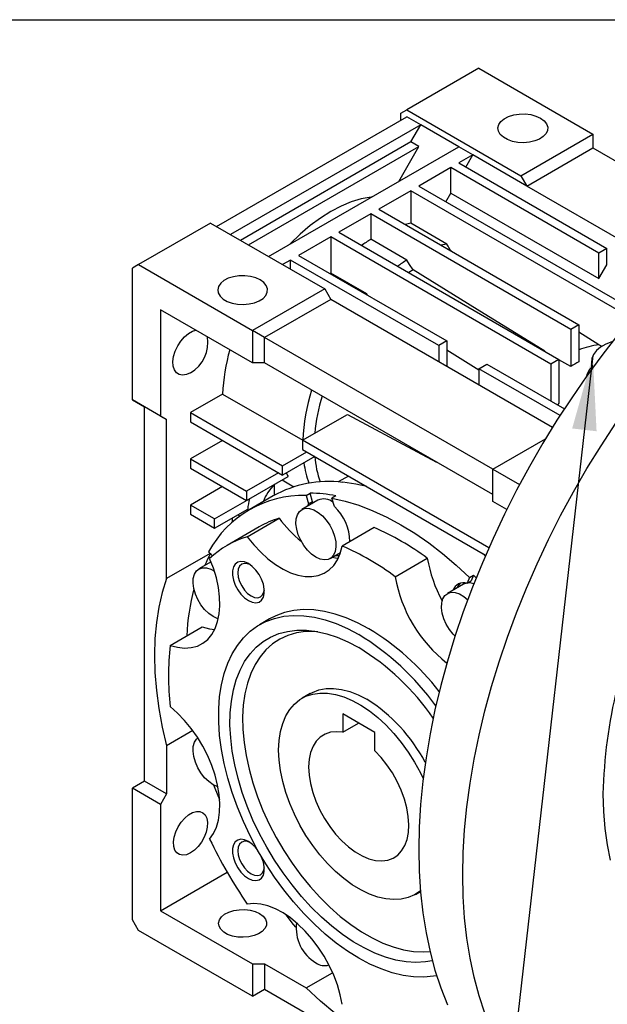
# Model space of a CAD drawing. Header units: millimetres. Extents: x 25 to 1092, y 25 to 838.
# Tile 8 of 10: x 697 to 801, y 664 to 838. Entities that reach past the tile are written whole.
import ezdxf

# ---------------------------------------------------------------- set-up
doc = ezdxf.new("R2010")
doc.units = ezdxf.units.MM
doc.header["$LTSCALE"] = 4
doc.linetypes.add('SLD-Solid', pattern=[0])
doc.layers.add('TEXT', color=140, linetype='SLD-Solid', lineweight=25)
doc.dimstyles.new('SLDDIMSTYLE0', dxfattribs={"dimtxt": 0.18, "dimasz": 13.208, "dimexe": 0, "dimexo": 0.0625, "dimgap": 0, "dimtad": 0, "dimtih": 1, "dimtoh": 1, "dimdec": 0, "dimrnd": 1e-09, "dimzin": 0, "dimdsep": 46, "dimtxsty": 'Standard', "dimsah": 1, "dimcen": 0.09, "dimadec": 0, "dimazin": 0, "dimtfac": 13.208, "dimtdec": 0, "dimtofl": 0, "dimtmove": 0, "dimatfit": 3, "dimfxl": 0, "dimfrac": 2, "dimtolj": 1, "dimtzin": 0, "dimarcsym": 0})

msp = doc.modelspace()

# ---------------------------------------------------------------- linework, layer by layer
for p, q in [((778.58, 829.629), (765.852, 822.281)), ((778.58, 829.629), (798.732, 817.995)), ((732.264, 801.667), (765.852, 821.056)), ((764.791, 821.669), (765.852, 822.281)), ((764.791, 820.444), (764.791, 821.669)), ((765.852, 822.281), (786.004, 810.647)), ((768.327, 819.628), (765.852, 821.056)), ((768.327, 819.628), (734.739, 800.238)), ((766.578, 816.598), (768.327, 819.628)), ((775.044, 815.75), (768.327, 819.628)), ((786.004, 810.647), (798.732, 817.995)), ((798.732, 817.995), (798.732, 815.546)), ((766.578, 816.598), (736.489, 799.228)), ((737.903, 798.412), (767.992, 815.782)), ((741.457, 796.36), (775.044, 815.75)), ((764.438, 809.627), (767.992, 815.782)), ((767.992, 815.782), (766.578, 816.598)), ((777.519, 814.321), (775.044, 815.75)), ((777.519, 814.321), (775.044, 812.892)), ((776.282, 812.178), (777.519, 814.321)), ((787.065, 808.81), (777.519, 814.321)), ((787.065, 808.81), (798.732, 815.546)), ((798.732, 815.546), (821.947, 802.144)), ((775.044, 812.892), (801.207, 797.789)), ((773.63, 812.076), (767.973, 808.81)), ((799.793, 796.972), (773.63, 812.076)), ((773.63, 807.585), (773.63, 812.076)), ((786.004, 810.647), (787.065, 808.81)), ((767.973, 808.81), (806.483, 786.579)), ((813.072, 793.797), (787.065, 808.81)), ((766.559, 807.994), (760.902, 804.728)), ((805.45, 785.543), (766.559, 807.994)), ((766.559, 807.994), (766.559, 802.242)), ((772.746, 806.055), (773.63, 807.585)), ((773.63, 807.585), (799.793, 792.481)), ((759.488, 803.912), (753.831, 800.646)), ((794.843, 783.502), (759.488, 803.912)), ((759.488, 803.912), (759.488, 799.406)), ((760.902, 804.728), (796.257, 784.318)), ((731.204, 802.279), (718.476, 794.932)), ((731.204, 802.279), (751.356, 790.645)), ((772.923, 798.568), (766.559, 802.242)), ((753.831, 800.646), (792.722, 778.195)), ((752.417, 799.83), (746.76, 796.564)), ((791.308, 777.379), (752.417, 799.83)), ((752.417, 799.83), (752.417, 793.426)), ((765.852, 795.732), (759.488, 799.406)), ((746.76, 796.564), (772.923, 781.461)), ((801.207, 797.789), (799.793, 796.972)), ((799.793, 792.481), (799.793, 796.972)), ((801.207, 794.931), (801.207, 797.789)), ((718.476, 794.932), (717.415, 794.319)), ((718.476, 794.932), (738.628, 783.298)), ((745.346, 795.748), (743.932, 794.932)), ((771.509, 780.644), (745.346, 795.748)), ((745.346, 794.115), (745.346, 795.748)), ((799.793, 792.481), (801.207, 794.931)), ((717.415, 771.048), (717.415, 794.319)), ((752.417, 793.426), (752.34, 793.343)), ((758.781, 789.752), (752.417, 793.426)), ((751.356, 790.645), (738.628, 783.298)), ((751.356, 790.645), (752.417, 788.808)), ((758.781, 789.752), (758.704, 789.669)), ((758.899, 789.557), (758.781, 789.752)), ((752.417, 788.808), (740.749, 782.073)), ((791.59, 766.194), (752.417, 788.808)), ((722.365, 786.971), (722.365, 768.19)), ((738.628, 777.582), (722.365, 786.971)), ((738.628, 783.298), (738.628, 777.582)), ((740.749, 782.073), (738.628, 783.298)), ((796.257, 784.318), (794.843, 783.502)), ((794.843, 783.502), (794.843, 776.964)), ((796.257, 784.318), (796.257, 777.781)), ((799.793, 780.79), (796.257, 782.982)), ((781.055, 758.805), (740.749, 782.073)), ((740.749, 777.582), (740.749, 782.073)), ((772.923, 781.461), (771.509, 780.644)), ((772.923, 781.461), (772.923, 776.97)), ((771.509, 780.644), (771.509, 777.787)), ((778.58, 776.288), (772.923, 779.806)), ((800.356, 780.491), (799.793, 780.79)), ((740.749, 777.582), (738.628, 777.582)), ((781.055, 754.314), (740.749, 777.582)), ((778.58, 776.562), (779.994, 777.379)), ((779.994, 777.379), (793.682, 769.477)), ((792.722, 778.195), (791.308, 777.379)), ((791.308, 777.379), (791.308, 770.847)), ((792.722, 778.195), (792.722, 770.443)), ((794.843, 776.964), (792.722, 778.096)), ((798.45, 777.787), (798.45, 776.393)), ((792.913, 768.288), (778.58, 776.562)), ((778.58, 776.562), (778.58, 773.705)), ((722.365, 768.19), (717.415, 771.048)), ((717.415, 771.048), (719.536, 769.823)), ((733.338, 772.075), (727.668, 768.802)), ((733.338, 772.075), (747.479, 763.912)), ((723.425, 767.578), (719.536, 769.823)), ((719.536, 703.683), (719.536, 769.823)), ((727.668, 768.802), (727.668, 767.169)), ((727.668, 768.802), (743.931, 759.413)), ((722.365, 768.19), (723.425, 767.578)), ((723.425, 739.475), (723.425, 767.578)), ((727.668, 767.169), (743.931, 757.78)), ((747.467, 763.905), (755.392, 768.48)), ((733.326, 763.903), (727.668, 760.637)), ((780.341, 744.927), (747.467, 763.905)), ((747.467, 763.905), (747.467, 762.272)), ((781.055, 758.806), (790.352, 764.173)), ((743.931, 759.413), (748.175, 761.863)), ((747.467, 762.272), (779.772, 743.623)), ((727.668, 760.637), (727.668, 759.004)), ((727.668, 760.637), (737.568, 754.922)), ((749.589, 761.047), (743.931, 757.78)), ((727.668, 759.004), (737.568, 753.289)), ((743.931, 757.78), (743.931, 759.413)), ((781.055, 753.09), (781.055, 758.806)), ((781.055, 758.806), (785.767, 756.085)), ((743.225, 758.188), (737.568, 754.922)), ((737.568, 753.289), (744.881, 757.511)), ((743.831, 756.904), (745.924, 755.696)), ((755.567, 757.596), (753.759, 756.552)), ((733.326, 755.738), (727.668, 752.471)), ((737.568, 754.922), (737.568, 753.289)), ((742.517, 756.136), (742.509, 756.141)), ((742.517, 754.234), (742.517, 756.136)), ((731.911, 750.022), (738.099, 753.595)), ((742.286, 754.103), (738.043, 751.653)), ((738.098, 753.595), (738.099, 753.595)), ((750.145, 753.312), (747.317, 751.679)), ((748.059, 754.159), (748.766, 754.567)), ((748.059, 754.159), (748.503, 752.663)), ((749.21, 753.071), (748.503, 752.663)), ((749.21, 753.071), (748.766, 754.567)), ((749.21, 753.071), (748.999, 752.65)), ((753.339, 754.114), (752.632, 753.706)), ((753.076, 752.21), (752.632, 753.706)), ((783.503, 751.676), (781.055, 753.09)), ((727.668, 752.471), (727.668, 750.838)), ((731.911, 750.022), (727.668, 752.471)), ((731.911, 748.389), (737.773, 751.773)), ((748.503, 752.663), (748.292, 752.242)), ((727.668, 750.838), (731.911, 748.389)), ((731.911, 748.389), (731.911, 750.022)), ((735.093, 749.524), (735.093, 750.226)), ((736.008, 750.755), (736.36, 750.551)), ((737.668, 746.887), (743.325, 750.152)), ((739.793, 748.622), (734.136, 745.356)), ((760.105, 748.492), (754.449, 745.226)), ((731.144, 743.931), (723.425, 739.475)), ((731.543, 743.51), (730.863, 744.228)), ((752.316, 743.018), (754.15, 744.077)), ((753.999, 743.99), (754.115, 743.975)), ((763.82, 739.816), (769.477, 743.082)), ((779.721, 743.505), (779.278, 743.907)), ((731.302, 742.431), (729.139, 741.182)), ((776.951, 739.667), (776.506, 738.684)), ((776.951, 739.667), (777.658, 740.075)), ((777.658, 740.075), (777.213, 739.093)), ((777.658, 740.075), (778.111, 739.632)), ((775.852, 738.471), (773.023, 736.839)), ((776.506, 738.684), (777.213, 739.093)), ((741.636, 732.366), (739.868, 731.345)), ((724.091, 727.695), (729.748, 730.961)), ((748.782, 719.171), (747.367, 718.355)), ((760.195, 712.302), (754.538, 715.568)), ((754.538, 715.568), (754.538, 712.336)), ((754.538, 712.336), (757.337, 713.952)), ((728.075, 712.628), (723.425, 709.944)), ((760.195, 709.071), (760.195, 712.302)), ((723.425, 709.944), (723.425, 701.438)), ((719.536, 703.683), (717.415, 702.458)), ((723.425, 701.438), (719.536, 703.683)), ((717.415, 679.187), (717.415, 702.458)), ((722.365, 699.601), (717.415, 702.458)), ((723.425, 701.438), (722.365, 699.601)), ((722.365, 699.601), (722.365, 680.82)), ((722.365, 680.82), (734.135, 687.615)), ((767.366, 683.713), (768.279, 684.24)), ((722.365, 680.82), (738.628, 671.432)), ((718.476, 677.35), (717.415, 679.187)), ((738.628, 665.716), (718.476, 677.35)), ((738.628, 671.432), (738.628, 665.716)), ((738.628, 671.432), (740.749, 671.432)), ((740.749, 671.432), (740.749, 666.941)), ((740.749, 671.432), (748.115, 667.18)), ((748.115, 667.18), (752.764, 669.863)), ((738.628, 665.716), (740.749, 666.941)), ((738.628, 665.716), (740.75, 666.941)), ((740.749, 666.941), (781.055, 643.673))]:
    msp.add_line(p, q)
at = {"flags": 128}
for points in [[(789.469, 820.812), (790.103, 820.349), (790.535, 819.815), (790.741, 819.237), (790.711, 818.648), (790.447, 818.078), (789.962, 817.559), (789.283, 817.118), (788.446, 816.78), (787.497, 816.562), (786.486, 816.477), (785.468, 816.528), (784.498, 816.714), (783.629, 817.023), (782.906, 817.44), (782.37, 817.942), (782.049, 818.502), (781.96, 819.09), (782.108, 819.673), (782.485, 820.221), (783.071, 820.704), (783.834, 821.096), (784.733, 821.376), (785.72, 821.529), (786.741, 821.546), (787.742, 821.427), (788.668, 821.178), (789.469, 820.812)], [(759.626, 806.849), (759.549, 806.841), (757.824, 806.538), (756.049, 806.014), (754.241, 805.272), (752.417, 804.319), (750.592, 803.165), (748.784, 801.82), (747.009, 800.295), (745.284, 798.605), (745.208, 798.526)], [(766.559, 802.242), (765.873, 802.109), (765.562, 802.038)], [(772.923, 798.568), (772.237, 798.436), (771.926, 798.365)], [(766.962, 793.996), (766.34, 794.968), (765.852, 795.732)], [(766.962, 793.996), (766.239, 793.529), (766.202, 793.505)], [(790.234, 779.631), (778.296, 787), (766.962, 793.996)], [(739.972, 792.237), (739.17, 792.603), (738.244, 792.853), (737.244, 792.972), (736.223, 792.955), (735.236, 792.802), (734.337, 792.522), (733.573, 792.13), (732.988, 791.647), (732.61, 791.099), (732.462, 790.515), (732.551, 789.928), (732.873, 789.368), (733.409, 788.866), (734.131, 788.449), (735.001, 788.139), (735.971, 787.954), (736.988, 787.902), (737.999, 787.988), (738.949, 788.206), (739.786, 788.544), (740.465, 788.984), (740.95, 789.504), (741.214, 790.073), (741.244, 790.663), (741.037, 791.24), (740.605, 791.775), (739.972, 792.237)], [(727.668, 775.824), (726.951, 775.507), (726.272, 775.401), (725.668, 775.51), (725.172, 775.831), (724.811, 776.345), (724.604, 777.025), (724.562, 777.833), (724.687, 778.727), (724.974, 779.658), (725.405, 780.576), (725.958, 781.432), (726.604, 782.179), (727.307, 782.777), (728.029, 783.194), (728.585, 783.38)], [(803.328, 782.776), (800.455, 779.094), (797.668, 775.307), (794.973, 771.423), (792.378, 767.45), (789.888, 763.398), (787.508, 759.277), (785.244, 755.094), (783.101, 750.86), (781.085, 746.585), (779.198, 742.277), (777.447, 737.947), (775.834, 733.605), (774.363, 729.261), (773.038, 724.923), (771.862, 720.603), (770.837, 716.31), (769.966, 712.053), (769.251, 707.842), (768.693, 703.688), (768.293, 699.598), (768.053, 695.583), (767.973, 691.651), (768.053, 687.812), (768.293, 684.075), (768.693, 680.446), (769.251, 676.936), (769.966, 673.551), (770.837, 670.3), (771.862, 667.19), (773.038, 664.228)], [(802.21, 781.369), (802.044, 781.317), (800.978, 780.896), (800.064, 780.368), (799.334, 779.753), (798.813, 779.071), (798.517, 778.345), (798.457, 777.6), (798.636, 776.862), (798.694, 776.728)], [(792.722, 770.443), (792.542, 770.257), (792.467, 770.178)], [(755.392, 768.48), (767.712, 761.876), (771.124, 760.047)], [(779.64, 662.7), (778.616, 665.81), (777.745, 669.061), (777.029, 672.446), (776.471, 675.956), (776.071, 679.584), (775.831, 683.322), (775.751, 687.161), (775.831, 691.093), (776.071, 695.108), (776.471, 699.197), (777.029, 703.352), (777.745, 707.563), (778.616, 711.819), (779.64, 716.113), (780.816, 720.433), (782.141, 724.77), (783.612, 729.115), (785.225, 733.457), (786.976, 737.787), (788.863, 742.094), (790.88, 746.37), (793.022, 750.604), (795.286, 754.786), (797.666, 758.908), (800.156, 762.96), (802.752, 766.933)], [(758.789, 755.736), (756.874, 756.155), (754.557, 756.486)], [(752.632, 753.706), (755, 753.168), (757.411, 752.426), (759.854, 751.481), (762.317, 750.339), (764.791, 749.005), (767.265, 747.483), (769.729, 745.781), (772.171, 743.905), (774.582, 741.864), (776.951, 739.667)], [(749.816, 743.266), (749.056, 743.8), (748.332, 744.5), (747.677, 745.333), (747.122, 746.261), (746.693, 747.239), (746.41, 748.223), (746.286, 749.165), (746.327, 750.023), (746.532, 750.756), (746.89, 751.329), (747.385, 751.716), (747.994, 751.899), (748.687, 751.869), (749.434, 751.628), (750.199, 751.187), (750.945, 750.566), (751.639, 749.795), (752.248, 748.909), (752.743, 747.95), (753.101, 746.964), (753.305, 745.995), (753.347, 745.089), (753.223, 744.29), (752.94, 743.633), (752.511, 743.15), (751.956, 742.863), (751.301, 742.786), (750.576, 742.922), (749.816, 743.266)], [(737.668, 746.887), (738.827, 745.447), (740.058, 744.134), (741.343, 742.967), (742.664, 741.964), (744, 741.139), (745.332, 740.505), (746.64, 740.071), (747.904, 739.844), (749.106, 739.827), (750.228, 740.02), (751.252, 740.421), (752.165, 741.023), (752.951, 741.818), (753.6, 742.793), (754.102, 743.935), (754.449, 745.226)], [(724.091, 727.695), (725.382, 727.35), (726.622, 727.214), (727.791, 727.289), (728.872, 727.572), (729.85, 728.062), (730.709, 728.749), (731.437, 729.623), (732.023, 730.673), (732.458, 731.881), (732.737, 733.231), (732.854, 734.702), (732.807, 736.272), (732.599, 737.917), (732.231, 739.614), (731.709, 741.337), (731.042, 743.06)], [(752.704, 743.242), (753.561, 743.11), (753.754, 743.093)], [(753.292, 743.581), (753.426, 743.565), (753.965, 743.57)], [(731.639, 732.769), (730.879, 733.303), (730.154, 734.003), (729.499, 734.836), (728.944, 735.764), (728.515, 736.742), (728.232, 737.726), (728.109, 738.668), (728.15, 739.526), (728.355, 740.259), (728.713, 740.832), (729.208, 741.219), (729.816, 741.402), (730.51, 741.372), (731.257, 741.131), (731.895, 740.775)], [(737.884, 742.126), (737.207, 742.422), (736.57, 742.511), (736.009, 742.388), (735.557, 742.059), (735.24, 741.545), (735.076, 740.875), (735.076, 740.087), (735.24, 739.229), (735.557, 738.349), (736.009, 737.498), (736.57, 736.727), (737.207, 736.08), (737.884, 735.594), (738.561, 735.298), (739.199, 735.209), (739.76, 735.333), (740.212, 735.661), (740.529, 736.175), (740.692, 736.846), (740.692, 737.633), (740.529, 738.492), (740.212, 739.372), (739.76, 740.222), (739.199, 740.993), (738.561, 741.641), (737.884, 742.126)], [(738.135, 741.969), (737.754, 742.109), (737.188, 742.165), (736.701, 742.015), (736.327, 741.668), (736.093, 741.149), (736.013, 740.493), (736.093, 739.744), (736.327, 738.954), (736.701, 738.177), (737.188, 737.464), (737.754, 736.866), (738.363, 736.423), (738.971, 736.164), (739.538, 736.108), (740.024, 736.258), (740.398, 736.604), (740.633, 737.123), (740.702, 737.523)], [(723.425, 739.475), (722.666, 737.038), (722.072, 734.453), (721.646, 731.733), (721.39, 728.889), (721.304, 725.934), (721.39, 722.88), (721.646, 719.74), (722.072, 716.528), (722.666, 713.258), (723.425, 709.944)], [(775.271, 738.661), (774.861, 738.136), (774.706, 737.81)], [(774.378, 729.307), (774.039, 729.66), (773.384, 730.493), (772.829, 731.421), (772.4, 732.399), (772.117, 733.383), (771.993, 734.325), (772.034, 735.183), (772.239, 735.915), (772.597, 736.489), (773.092, 736.876), (773.7, 737.059), (774.394, 737.029), (775.141, 736.788), (775.905, 736.346), (776.616, 735.76)], [(759.134, 730.633), (757.143, 731.69), (755.164, 732.555), (753.212, 733.222), (751.297, 733.686), (749.434, 733.946), (747.633, 733.999), (745.907, 733.845), (744.267, 733.484), (742.723, 732.92), (741.636, 732.366)], [(732.582, 732.372), (732.399, 732.425), (731.639, 732.769)], [(771.134, 669.337), (770.594, 669.243), (768.868, 669.089), (767.067, 669.141), (765.204, 669.401), (763.289, 669.866), (761.336, 670.533), (759.358, 671.398), (757.367, 672.455), (755.375, 673.697), (753.397, 675.117), (751.444, 676.704), (749.529, 678.45), (747.666, 680.342), (745.865, 682.368), (744.139, 684.515), (742.499, 686.769), (740.955, 689.116), (739.518, 691.54), (738.196, 694.026), (736.999, 696.557), (735.933, 699.117), (735.007, 701.69), (734.226, 704.258), (733.595, 706.805), (733.118, 709.315), (732.798, 711.772), (732.638, 714.158), (732.638, 716.46), (732.798, 718.661), (733.118, 720.748), (733.595, 722.708), (734.226, 724.526), (735.007, 726.193), (735.933, 727.696), (736.999, 729.026), (738.196, 730.175), (739.518, 731.135), (740.955, 731.899), (742.499, 732.464), (744.139, 732.824), (745.865, 732.978), (747.666, 732.926), (749.529, 732.666), (751.444, 732.201), (753.397, 731.534), (755.375, 730.669), (757.367, 729.612), (757.367, 729.612)], [(729.748, 730.961), (731.039, 730.616), (731.941, 730.497)], [(770.362, 671.987), (769.145, 671.776), (767.476, 671.68), (765.737, 671.79), (763.938, 672.105), (762.094, 672.622), (760.216, 673.34), (758.319, 674.251), (756.414, 675.35), (754.517, 676.63), (752.639, 678.08), (750.795, 679.692), (748.996, 681.453), (747.257, 683.352), (745.588, 685.375), (744.002, 687.507), (742.51, 689.735), (741.122, 692.041), (739.847, 694.411), (738.696, 696.827), (737.676, 699.273), (736.793, 701.731), (736.056, 704.184), (735.467, 706.615), (735.032, 709.007), (734.754, 711.343), (734.634, 713.607), (734.674, 715.782), (734.873, 717.854), (735.23, 719.808), (735.742, 721.63), (736.406, 723.308), (737.217, 724.83), (738.169, 726.185), (739.256, 727.363), (740.47, 728.357), (741.802, 729.158), (743.243, 729.763), (744.784, 730.166), (746.413, 730.365), (748.119, 730.358), (749.889, 730.146), (751.712, 729.729), (753.575, 729.111), (755.464, 728.296), (757.367, 727.289), (757.367, 727.289)], [(750.126, 730.102), (749.636, 730.134), (747.957, 730.11), (746.358, 729.877), (744.852, 729.436), (743.448, 728.791), (742.158, 727.947), (740.992, 726.91), (739.956, 725.687), (739.061, 724.287), (738.311, 722.721), (737.712, 721.001), (737.27, 719.139), (736.987, 717.149), (736.865, 715.046), (736.906, 712.845), (737.109, 710.563), (737.472, 708.216), (737.992, 705.822), (738.667, 703.398), (739.491, 700.964), (740.457, 698.535), (741.559, 696.132), (742.789, 693.77), (744.137, 691.469), (745.593, 689.244), (747.147, 687.112), (748.787, 685.09), (750.501, 683.192), (752.277, 681.432), (754.1, 679.823), (755.959, 678.377), (757.838, 677.105), (759.724, 676.016), (761.603, 675.119), (763.461, 674.419), (765.285, 673.922), (767.06, 673.633), (768.774, 673.552), (769.95, 673.622)], [(748.782, 719.171), (749.188, 719.387), (750.347, 719.828), (751.601, 720.064), (752.937, 720.095), (754.339, 719.919), (755.791, 719.537), (757.277, 718.956), (758.781, 718.181)], [(743.224, 709.198), (743.304, 710.887), (743.544, 712.465), (743.94, 713.914), (744.488, 715.216), (745.182, 716.358), (746.014, 717.326), (746.975, 718.11), (748.054, 718.7), (749.238, 719.09), (750.514, 719.275), (751.868, 719.254), (753.284, 719.026), (754.746, 718.594), (756.238, 717.964), (757.743, 717.141), (759.244, 716.136), (760.723, 714.96), (762.164, 713.626), (763.551, 712.15), (764.868, 710.547), (766.1, 708.837), (767.233, 707.038), (768.254, 705.172), (768.748, 704.156)], [(731.042, 693.483), (731.709, 694.436), (732.231, 695.556), (732.599, 696.828), (732.807, 698.233), (732.854, 699.749), (732.737, 701.355), (732.458, 703.026), (732.023, 704.737), (731.437, 706.463), (730.709, 708.179), (729.85, 709.858), (728.872, 711.476), (727.791, 713.008), (726.622, 714.432), (725.382, 715.727), (724.091, 716.873)], [(731.639, 703.083), (730.879, 703.618), (730.154, 704.318), (729.499, 705.151), (728.944, 706.079), (728.515, 707.057), (728.232, 708.041), (728.109, 708.983), (728.15, 709.841), (728.355, 710.573), (728.713, 711.147), (728.944, 711.365)], [(754.538, 712.336), (753.418, 712.445), (752.372, 712.338), (751.421, 712.018), (750.581, 711.492), (749.87, 710.768), (749.299, 709.861), (748.881, 708.788), (748.622, 707.569), (748.528, 706.226), (748.601, 704.786), (748.838, 703.275), (749.237, 701.722), (749.788, 700.156), (750.482, 698.606), (751.306, 697.102), (752.244, 695.672), (753.279, 694.343), (754.391, 693.141), (755.558, 692.087), (756.76, 691.201), (757.973, 690.501), (759.175, 689.999), (760.342, 689.705), (761.454, 689.624), (762.489, 689.758), (763.427, 690.105), (764.251, 690.658), (764.945, 691.406), (765.496, 692.335), (765.895, 693.428), (766.132, 694.665), (766.205, 696.021), (766.111, 697.472), (765.852, 698.99), (765.434, 700.547), (764.863, 702.112), (764.152, 703.658), (763.312, 705.154), (762.361, 706.572), (761.315, 707.886), (760.195, 709.071)], [(768.271, 684.34), (768.254, 684.326), (767.233, 683.638), (766.1, 683.147), (764.868, 682.859), (763.551, 682.777), (762.164, 682.902), (760.723, 683.232), (759.244, 683.764), (757.743, 684.491), (756.238, 685.406), (754.746, 686.498), (753.284, 687.755), (751.868, 689.162), (750.514, 690.704), (749.238, 692.363), (748.054, 694.12), (746.975, 695.955), (746.014, 697.848), (745.182, 699.777), (744.488, 701.72), (743.94, 703.655), (743.544, 705.561), (743.304, 707.416), (743.224, 709.198)], [(732.524, 702.703), (732.399, 702.74), (731.639, 703.083)], [(732.824, 700.413), (732.029, 702.39), (731.797, 702.997)], [(800.5, 701.448), (800.581, 698.351), (800.823, 695.357), (801.225, 692.478), (801.786, 689.724)], [(727.668, 691.027), (726.975, 690.72), (726.319, 690.617), (725.736, 690.723), (725.257, 691.033), (724.909, 691.529), (724.708, 692.186), (724.668, 692.967), (724.789, 693.83), (725.065, 694.73), (725.482, 695.617), (726.017, 696.443), (726.64, 697.165), (727.319, 697.742), (728.017, 698.145), (728.696, 698.351), (729.319, 698.35), (729.854, 698.14), (730.271, 697.735), (730.547, 697.154), (730.668, 696.431), (730.628, 695.603), (730.427, 694.715), (730.079, 693.816), (729.6, 692.954), (729.017, 692.174), (728.361, 691.52), (727.668, 691.027)], [(737.884, 693.049), (737.207, 693.345), (736.57, 693.434), (736.009, 693.31), (735.557, 692.982), (735.24, 692.468), (735.076, 691.797), (735.076, 691.01), (735.24, 690.151), (735.557, 689.271), (736.009, 688.421), (736.57, 687.649), (737.207, 687.002), (737.884, 686.517), (738.561, 686.221), (739.199, 686.132), (739.76, 686.255), (740.212, 686.584), (740.529, 687.098), (740.692, 687.768), (740.692, 688.555), (740.529, 689.414), (740.212, 690.294), (740.12, 690.494)], [(738.135, 692.891), (737.754, 693.031), (737.188, 693.087), (736.701, 692.937), (736.327, 692.591), (736.093, 692.072), (736.013, 691.416), (736.093, 690.667), (736.327, 689.877), (736.701, 689.099), (737.188, 688.387), (737.754, 687.789), (738.363, 687.345), (738.971, 687.086), (739.538, 687.03), (740.024, 687.181), (740.398, 687.527), (740.633, 688.046), (740.702, 688.445)], [(754.449, 664.292), (754.102, 665.984), (753.6, 667.705), (752.951, 669.429), (752.165, 671.132), (751.252, 672.787), (750.228, 674.371), (749.106, 675.859), (747.904, 677.23), (746.64, 678.463), (745.332, 679.539), (744, 680.443), (742.664, 681.161), (741.343, 681.682), (740.058, 682), (738.827, 682.108), (737.668, 682.006)], [(739.866, 680.31), (740.478, 679.863), (740.895, 679.347), (741.094, 678.789), (741.066, 678.22), (740.81, 677.669), (740.342, 677.168), (739.686, 676.742), (738.877, 676.416), (737.96, 676.205), (736.984, 676.123), (736.001, 676.173), (735.064, 676.352), (734.224, 676.651), (733.527, 677.054), (733.009, 677.538), (732.698, 678.079), (732.612, 678.647), (732.755, 679.21), (733.12, 679.74), (733.686, 680.206), (734.423, 680.585), (735.291, 680.855), (736.244, 681.003), (737.231, 681.019), (738.197, 680.904), (739.092, 680.663), (739.866, 680.31)], [(746.284, 677.903), (745.876, 678.407), (744.56, 680.086)], [(773.689, 652.416), (771.198, 652.977), (768.663, 653.755), (766.095, 654.745), (763.504, 655.945), (760.902, 657.348), (758.3, 658.949), (755.709, 660.741), (753.141, 662.716), (750.606, 664.865), (748.115, 667.18)]]:
    msp.add_lwpolyline(points, dxfattribs=at)
for centre, radius, start, end in [((774.644, 775.012), 28.719, 121.85421, 125.75469), ((781.008, 771.338), 28.719, 121.85421, 125.75469), ((724.546, 781.16), 6.181, 300.33124, 9.62139), ((766.275, 770.788), 32.962, 163.93819, 177.76158), ((801.689, 766.032), 14.878, 97.32353, 111.41375), ((807.094, 757.376), 23.104, 117.97212, 122.0225), ((800.933, 774.26), 3.522, 134.84621, 166.42293), ((781.59, 762.459), 34.141, 162.38596, 177.56232), ((782.538, 762.227), 33.051, 163.28668, 174.93451), ((766.363, 762.333), 16.805, 184.35792, 200.10351), ((764.69, 762.243), 17.168, 187.70014, 200.16558), ((752.1, 736.353), 20.282, 83.04384, 118.93984), ((756.622, 763.344), 13.111, 203.30939, 206.41713), ((749.012, 749.591), 9.221, 134.77639, 157.9563), ((747.547, 735.19), 18.976, 88.45613, 151.55462), ((744.702, 751.473), 6.935, 162.1909, 177.52111), ((748.478, 728.335), 26.234, 79.32322, 89.37255), ((751.207, 751.002), 2.542, 49.37089, 114.68065), ((747.368, 745.981), 8.449, 0.23776, 47.50067), ((748.246, 733.952), 16.931, 106.89866, 119.95216), ((761.438, 763.459), 22.476, 216.30401, 230.83773), ((741.434, 705.326), 47.031, 53.39672, 66.60866), ((742.556, 730.772), 16.839, 106.87256, 133.13819), ((735.777, 702.061), 47.031, 53.39672, 66.60866), ((754.077, 731.968), 25.829, 152.32411, 157.65844), ((793.332, 747.234), 24.214, 189.87493, 208.81303), ((788.189, 744.038), 24.732, 189.82878, 231.92395), ((766.793, 727.735), 39.816, 165.52696, 177.63136), ((775.943, 736.694), 2.068, 74.1913, 159.99736), ((776.835, 736.579), 2.133, 66.74252, 117.45401), ((888.65, 699.319), 88.176, 153.99482, 178.61608), ((735.795, 691.839), 45.273, 37.73999, 58.9684), ((732.743, 689.289), 47.247, 35.93844, 58.58995), ((770.821, 722.284), 47.042, 173.3951, 186.6049), ((734.388, 689.805), 43.967, 34.72908, 58.49161), ((743.222, 693.393), 29.266, 27.72896, 57.88443), ((808.873, 730.768), 86.301, 205.59624, 214.40376), ((734.956, 688.304), 5.576, 33.27775, 58.31891), ((753.459, 677.728), 7.129, 172.32106, 239.27476), ((751.307, 673.687), 2.566, 234.47381, 288.11825)]:
    msp.add_arc(centre, radius, start, end)
msp.add_open_spline([(773.667, 797.36), (773.582, 797.498), (773.334, 797.901), (773.086, 798.304), (772.923, 798.568)], degree=3, knots=[0, 0, 0, 0, 0.34296463, 1, 1, 1, 1])
at = {"layer": 'TEXT'}
msp.add_line((25.4, 838.2), (1092.2, 838.2), dxfattribs=at)

# ---------------------------------------------------------------- leaders
msp.add_leader([(798.709, 778.876), (774.449, 565.945), (749.049, 565.945)], dimstyle='SLDDIMSTYLE0', dxfattribs=at)

doc.saveas('drawing.dxf')
